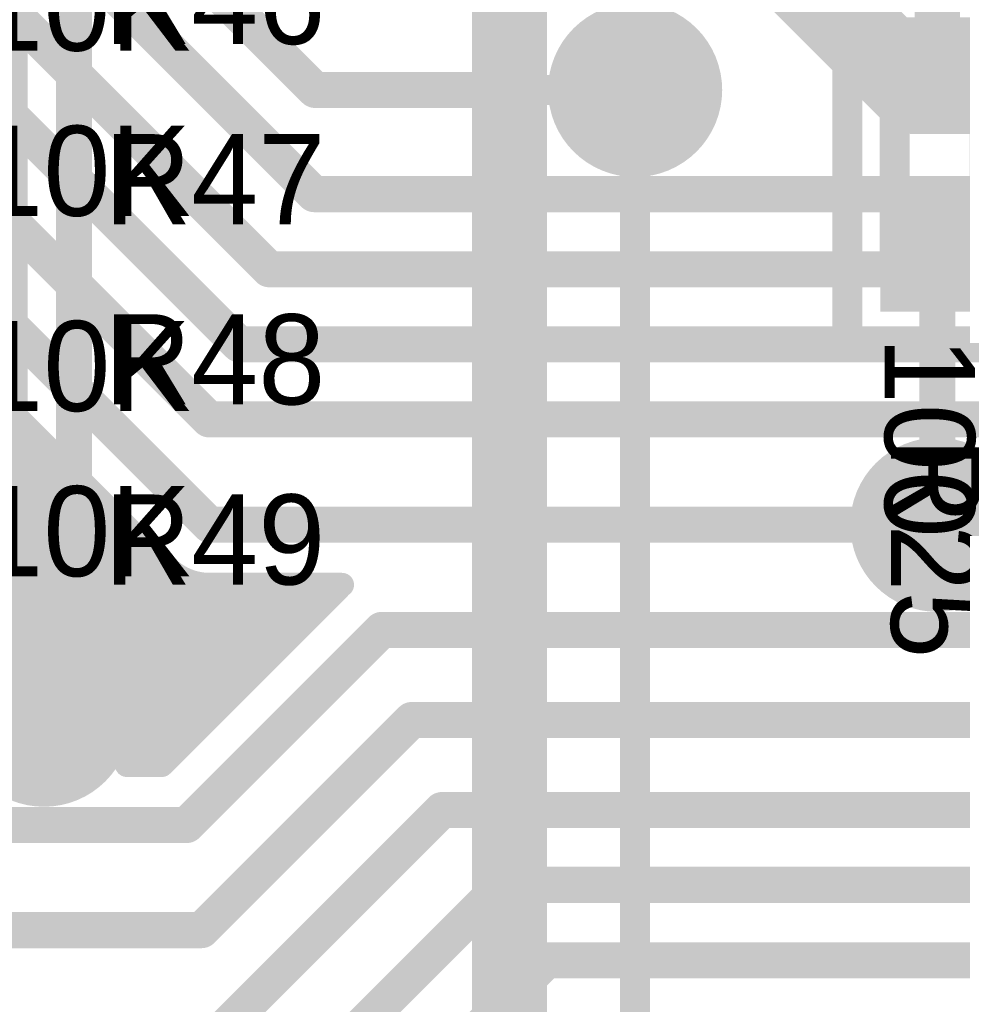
# Model space of a CAD drawing. Extents: x 7.17 to 14.1, y 4 to 11.75.
# Tile 147 of 214: x 9.1 to 9.41, y 7.82 to 8.15. Entities that reach past the tile are written whole.
import ezdxf

# ---------------------------------------------------------------- set-up
doc = ezdxf.new("R2010")
doc.units = 0
doc.layers.get('0').update_dxf_attribs({"linetype": 'CONTINUOUS'})
for name, color, linetype in [('BOTTOMLAYER', 5, 'CONTINUOUS'), ('BOTTOMSOLDER', 6, 'CONTINUOUS'), ('INTERNALPLANE1', 76, 'CONTINUOUS'), ('MECHANICAL1', 6, 'CONTINUOUS'), ('TOPLAYER', 1, 'CONTINUOUS'), ('TOPOVERLAY', 2, 'CONTINUOUS'), ('TOPPASTE', 8, 'CONTINUOUS'), ('TOPSOLDER', 216, 'CONTINUOUS')]:
    doc.layers.add(name, color=color, linetype=linetype)

# ---------------------------------------------------------------- blocks, each defined once
blk = doc.blocks.new('0603_81')
at = {"layer": 'MECHANICAL1', "const_width": 0.01}
for points in [[(-0.000531, -0.014252), (-0.000531, 0.015748)], [(0.059468, 0.015748), (-0.000531, 0.015748)], [(0.059468, -0.014252), (0.059468, 0.015748)], [(0.059468, -0.014252), (-0.000531, -0.014252)]]:
    blk.add_lwpolyline(points, dxfattribs=at)
at = {"layer": 'MECHANICAL1', "const_width": 0.005}
for points in [[(-0.003031, 0.015748, 1), (0.001969, 0.015748, 1)], [(-0.003031, 0.015748, 1), (0.001969, 0.015748, 1)], [(0.056968, 0.015748, 1), (0.061968, 0.015748, 1)], [(0.056968, 0.015748, 1), (0.061968, 0.015748, 1)], [(-0.003031, -0.014252, 1), (0.001969, -0.014252, 1)], [(-0.003031, -0.014252, 1), (0.001969, -0.014252, 1)], [(0.056968, -0.014252, 1), (0.061968, -0.014252, 1)], [(0.056968, -0.014252, 1), (0.061968, -0.014252, 1)]]:
    blk.add_lwpolyline(points, format="xyb", close=True, dxfattribs=at)
at = {"layer": 'TOPLAYER'}
for points in [[(-0.015, -0.015), (0.015, -0.015), (-0.015, 0.015), (0.015, 0.015)], [(0.045, -0.015), (0.075, -0.015), (0.045, 0.015), (0.075, 0.015)]]:
    blk.add_solid(points, dxfattribs=at)
at = {"layer": 'TOPOVERLAY', "const_width": 0.01}
for points in [[(-0.03, 0), (-0.03, 0.03)], [(0.09, 0.03), (-0.03, 0.03)], [(0.09, -0.03), (0.09, 0.03)], [(-0.03, -0.03), (-0.03, 0)], [(0.09, -0.03), (-0.03, -0.03)]]:
    blk.add_lwpolyline(points, dxfattribs=at)
at = {"layer": 'TOPOVERLAY', "const_width": 0.005}
for points in [[(-0.0325, 0.03, 1), (-0.0275, 0.03, 1)], [(-0.0325, 0.03, 1), (-0.0275, 0.03, 1)], [(0.0875, 0.03, 1), (0.0925, 0.03, 1)], [(0.0875, 0.03, 1), (0.0925, 0.03, 1)], [(-0.0325, 0, 1), (-0.0275, 0, 1)], [(-0.0325, 0, 1), (-0.0275, 0, 1)], [(-0.0325, -0.03, 1), (-0.0275, -0.03, 1)], [(-0.0325, -0.03, 1), (-0.0275, -0.03, 1)], [(0.0875, -0.03, 1), (0.0925, -0.03, 1)], [(0.0875, -0.03, 1), (0.0925, -0.03, 1)]]:
    blk.add_lwpolyline(points, format="xyb", close=True, dxfattribs=at)
at = {"layer": 'TOPPASTE'}
for points in [[(-0.015, -0.015), (0.015, -0.015), (-0.015, 0.015), (0.015, 0.015)], [(0.045, -0.015), (0.075, -0.015), (0.045, 0.015), (0.075, 0.015)]]:
    blk.add_solid(points, dxfattribs=at)
at = {"layer": 'TOPSOLDER'}
for points in [[(-0.019, -0.019), (0.019, -0.019), (-0.019, 0.019), (0.019, 0.019)], [(0.041, -0.019), (0.079, -0.019), (0.041, 0.019), (0.079, 0.019)]]:
    blk.add_solid(points, dxfattribs=at)
blk = doc.blocks.new('0603_126')
at = {"layer": 'MECHANICAL1', "const_width": 0.01}
for points in [[(-0.000531, 0.015748), (0.059468, 0.015748)], [(-0.000531, -0.014252), (-0.000531, 0.015748)], [(0.059468, -0.014252), (0.059468, 0.015748)], [(-0.000531, -0.014252), (0.059468, -0.014252)]]:
    blk.add_lwpolyline(points, dxfattribs=at)
at = {"layer": 'MECHANICAL1', "const_width": 0.005}
for points in [[(-0.003031, 0.015748, 1), (0.001969, 0.015748, 1)], [(-0.003031, 0.015748, 1), (0.001969, 0.015748, 1)], [(0.056968, 0.015748, 1), (0.061968, 0.015748, 1)], [(0.056968, 0.015748, 1), (0.061968, 0.015748, 1)], [(-0.003031, -0.014252, 1), (0.001969, -0.014252, 1)], [(-0.003031, -0.014252, 1), (0.001969, -0.014252, 1)], [(0.056968, -0.014252, 1), (0.061968, -0.014252, 1)], [(0.056968, -0.014252, 1), (0.061968, -0.014252, 1)]]:
    blk.add_lwpolyline(points, format="xyb", close=True, dxfattribs=at)
at = {"layer": 'TOPLAYER'}
for points in [[(-0.015, -0.015), (0.015, -0.015), (-0.015, 0.015), (0.015, 0.015)], [(0.045, -0.015), (0.075, -0.015), (0.045, 0.015), (0.075, 0.015)]]:
    blk.add_solid(points, dxfattribs=at)
at = {"layer": 'TOPOVERLAY', "const_width": 0.01}
for points in [[(-0.03, 0.03), (0.09, 0.03)], [(-0.03, 0), (-0.03, 0.03)], [(0.09, -0.03), (0.09, 0.03)], [(-0.03, -0.03), (-0.03, 0)], [(-0.03, -0.03), (0.09, -0.03)]]:
    blk.add_lwpolyline(points, dxfattribs=at)
at = {"layer": 'TOPOVERLAY', "const_width": 0.005}
for points in [[(-0.0325, 0.03, 1), (-0.0275, 0.03, 1)], [(-0.0325, 0.03, 1), (-0.0275, 0.03, 1)], [(0.0875, 0.03, 1), (0.0925, 0.03, 1)], [(0.0875, 0.03, 1), (0.0925, 0.03, 1)], [(-0.0325, 0, 1), (-0.0275, 0, 1)], [(-0.0325, 0, 1), (-0.0275, 0, 1)], [(-0.0325, -0.03, 1), (-0.0275, -0.03, 1)], [(-0.0325, -0.03, 1), (-0.0275, -0.03, 1)], [(0.0875, -0.03, 1), (0.0925, -0.03, 1)], [(0.0875, -0.03, 1), (0.0925, -0.03, 1)]]:
    blk.add_lwpolyline(points, format="xyb", close=True, dxfattribs=at)
at = {"layer": 'TOPPASTE'}
for points in [[(-0.015, -0.015), (0.015, -0.015), (-0.015, 0.015), (0.015, 0.015)], [(0.045, -0.015), (0.075, -0.015), (0.045, 0.015), (0.075, 0.015)]]:
    blk.add_solid(points, dxfattribs=at)
at = {"layer": 'TOPSOLDER'}
for points in [[(-0.019, -0.019), (0.019, -0.019), (-0.019, 0.019), (0.019, 0.019)], [(0.041, -0.019), (0.079, -0.019), (0.041, 0.019), (0.079, 0.019)]]:
    blk.add_solid(points, dxfattribs=at)
blk = doc.blocks.new('0603_127')
at = {"layer": 'MECHANICAL1', "const_width": 0.01}
for points in [[(-0.000531, -0.014252), (-0.000531, 0.015748)], [(-0.000531, 0.015748), (0.059468, 0.015748)], [(0.059468, -0.014252), (0.059468, 0.015748)], [(-0.000531, -0.014252), (0.059468, -0.014252)]]:
    blk.add_lwpolyline(points, dxfattribs=at)
at = {"layer": 'MECHANICAL1', "const_width": 0.005}
for points in [[(-0.003031, 0.015748, 1), (0.001969, 0.015748, 1)], [(-0.003031, 0.015748, 1), (0.001969, 0.015748, 1)], [(0.056968, 0.015748, 1), (0.061968, 0.015748, 1)], [(0.056968, 0.015748, 1), (0.061968, 0.015748, 1)], [(-0.003031, -0.014252, 1), (0.001969, -0.014252, 1)], [(-0.003031, -0.014252, 1), (0.001969, -0.014252, 1)], [(0.056968, -0.014252, 1), (0.061968, -0.014252, 1)], [(0.056968, -0.014252, 1), (0.061968, -0.014252, 1)]]:
    blk.add_lwpolyline(points, format="xyb", close=True, dxfattribs=at)
at = {"layer": 'TOPLAYER'}
for points in [[(-0.015, -0.015), (0.015, -0.015), (-0.015, 0.015), (0.015, 0.015)], [(0.045, -0.015), (0.075, -0.015), (0.045, 0.015), (0.075, 0.015)]]:
    blk.add_solid(points, dxfattribs=at)
at = {"layer": 'TOPOVERLAY', "const_width": 0.01}
for points in [[(-0.03, 0), (-0.03, 0.03)], [(-0.03, 0.03), (0.09, 0.03)], [(0.09, -0.03), (0.09, 0.03)], [(-0.03, -0.03), (-0.03, 0)], [(-0.03, -0.03), (0.09, -0.03)]]:
    blk.add_lwpolyline(points, dxfattribs=at)
at = {"layer": 'TOPOVERLAY', "const_width": 0.005}
for points in [[(-0.0325, 0.03, 1), (-0.0275, 0.03, 1)], [(-0.0325, 0.03, 1), (-0.0275, 0.03, 1)], [(0.0875, 0.03, 1), (0.0925, 0.03, 1)], [(0.0875, 0.03, 1), (0.0925, 0.03, 1)], [(-0.0325, 0, 1), (-0.0275, 0, 1)], [(-0.0325, 0, 1), (-0.0275, 0, 1)], [(-0.0325, -0.03, 1), (-0.0275, -0.03, 1)], [(-0.0325, -0.03, 1), (-0.0275, -0.03, 1)], [(0.0875, -0.03, 1), (0.0925, -0.03, 1)], [(0.0875, -0.03, 1), (0.0925, -0.03, 1)]]:
    blk.add_lwpolyline(points, format="xyb", close=True, dxfattribs=at)
at = {"layer": 'TOPPASTE'}
for points in [[(-0.015, -0.015), (0.015, -0.015), (-0.015, 0.015), (0.015, 0.015)], [(0.045, -0.015), (0.075, -0.015), (0.045, 0.015), (0.075, 0.015)]]:
    blk.add_solid(points, dxfattribs=at)
at = {"layer": 'TOPSOLDER'}
for points in [[(-0.019, -0.019), (0.019, -0.019), (-0.019, 0.019), (0.019, 0.019)], [(0.041, -0.019), (0.079, -0.019), (0.041, 0.019), (0.079, 0.019)]]:
    blk.add_solid(points, dxfattribs=at)
blk = doc.blocks.new('0603_128')
at = {"layer": 'MECHANICAL1', "const_width": 0.01}
for points in [[(-0.000531, -0.014252), (-0.000531, 0.015748)], [(-0.000531, 0.015748), (0.059468, 0.015748)], [(0.059468, -0.014252), (0.059468, 0.015748)], [(-0.000531, -0.014252), (0.059468, -0.014252)]]:
    blk.add_lwpolyline(points, dxfattribs=at)
at = {"layer": 'MECHANICAL1', "const_width": 0.005}
for points in [[(-0.003031, 0.015748, 1), (0.001969, 0.015748, 1)], [(-0.003031, 0.015748, 1), (0.001969, 0.015748, 1)], [(0.056968, 0.015748, 1), (0.061968, 0.015748, 1)], [(0.056968, 0.015748, 1), (0.061968, 0.015748, 1)], [(-0.003031, -0.014252, 1), (0.001969, -0.014252, 1)], [(-0.003031, -0.014252, 1), (0.001969, -0.014252, 1)], [(0.056968, -0.014252, 1), (0.061968, -0.014252, 1)], [(0.056968, -0.014252, 1), (0.061968, -0.014252, 1)]]:
    blk.add_lwpolyline(points, format="xyb", close=True, dxfattribs=at)
at = {"layer": 'TOPLAYER'}
for points in [[(-0.015, -0.015), (0.015, -0.015), (-0.015, 0.015), (0.015, 0.015)], [(0.045, -0.015), (0.075, -0.015), (0.045, 0.015), (0.075, 0.015)]]:
    blk.add_solid(points, dxfattribs=at)
at = {"layer": 'TOPOVERLAY', "const_width": 0.01}
for points in [[(-0.03, 0), (-0.03, 0.03)], [(-0.03, 0.03), (0.09, 0.03)], [(0.09, -0.03), (0.09, 0.03)], [(-0.03, -0.03), (-0.03, 0)], [(-0.03, -0.03), (0.09, -0.03)]]:
    blk.add_lwpolyline(points, dxfattribs=at)
at = {"layer": 'TOPOVERLAY', "const_width": 0.005}
for points in [[(-0.0325, 0.03, 1), (-0.0275, 0.03, 1)], [(-0.0325, 0.03, 1), (-0.0275, 0.03, 1)], [(0.0875, 0.03, 1), (0.0925, 0.03, 1)], [(0.0875, 0.03, 1), (0.0925, 0.03, 1)], [(-0.0325, 0, 1), (-0.0275, 0, 1)], [(-0.0325, 0, 1), (-0.0275, 0, 1)], [(-0.0325, -0.03, 1), (-0.0275, -0.03, 1)], [(-0.0325, -0.03, 1), (-0.0275, -0.03, 1)], [(0.0875, -0.03, 1), (0.0925, -0.03, 1)], [(0.0875, -0.03, 1), (0.0925, -0.03, 1)]]:
    blk.add_lwpolyline(points, format="xyb", close=True, dxfattribs=at)
at = {"layer": 'TOPPASTE'}
for points in [[(-0.015, -0.015), (0.015, -0.015), (-0.015, 0.015), (0.015, 0.015)], [(0.045, -0.015), (0.075, -0.015), (0.045, 0.015), (0.075, 0.015)]]:
    blk.add_solid(points, dxfattribs=at)
at = {"layer": 'TOPSOLDER'}
for points in [[(-0.019, -0.019), (0.019, -0.019), (-0.019, 0.019), (0.019, 0.019)], [(0.041, -0.019), (0.079, -0.019), (0.041, 0.019), (0.079, 0.019)]]:
    blk.add_solid(points, dxfattribs=at)
blk = doc.blocks.new('0603_129')
at = {"layer": 'MECHANICAL1', "const_width": 0.01}
for points in [[(-0.000531, 0.015748), (0.059468, 0.015748)], [(-0.000531, -0.014252), (-0.000531, 0.015748)], [(0.059468, -0.014252), (0.059468, 0.015748)], [(-0.000531, -0.014252), (0.059468, -0.014252)]]:
    blk.add_lwpolyline(points, dxfattribs=at)
at = {"layer": 'MECHANICAL1', "const_width": 0.005}
for points in [[(-0.003031, 0.015748, 1), (0.001969, 0.015748, 1)], [(-0.003031, 0.015748, 1), (0.001969, 0.015748, 1)], [(0.056968, 0.015748, 1), (0.061968, 0.015748, 1)], [(0.056968, 0.015748, 1), (0.061968, 0.015748, 1)], [(-0.003031, -0.014252, 1), (0.001969, -0.014252, 1)], [(-0.003031, -0.014252, 1), (0.001969, -0.014252, 1)], [(0.056968, -0.014252, 1), (0.061968, -0.014252, 1)], [(0.056968, -0.014252, 1), (0.061968, -0.014252, 1)]]:
    blk.add_lwpolyline(points, format="xyb", close=True, dxfattribs=at)
at = {"layer": 'TOPLAYER'}
for points in [[(-0.015, -0.015), (0.015, -0.015), (-0.015, 0.015), (0.015, 0.015)], [(0.045, -0.015), (0.075, -0.015), (0.045, 0.015), (0.075, 0.015)]]:
    blk.add_solid(points, dxfattribs=at)
at = {"layer": 'TOPOVERLAY', "const_width": 0.01}
for points in [[(-0.03, 0.03), (0.09, 0.03)], [(-0.03, 0), (-0.03, 0.03)], [(0.09, -0.03), (0.09, 0.03)], [(-0.03, -0.03), (-0.03, 0)], [(-0.03, -0.03), (0.09, -0.03)]]:
    blk.add_lwpolyline(points, dxfattribs=at)
at = {"layer": 'TOPOVERLAY', "const_width": 0.005}
for points in [[(-0.0325, 0.03, 1), (-0.0275, 0.03, 1)], [(-0.0325, 0.03, 1), (-0.0275, 0.03, 1)], [(0.0875, 0.03, 1), (0.0925, 0.03, 1)], [(0.0875, 0.03, 1), (0.0925, 0.03, 1)], [(-0.0325, 0, 1), (-0.0275, 0, 1)], [(-0.0325, 0, 1), (-0.0275, 0, 1)], [(-0.0325, -0.03, 1), (-0.0275, -0.03, 1)], [(-0.0325, -0.03, 1), (-0.0275, -0.03, 1)], [(0.0875, -0.03, 1), (0.0925, -0.03, 1)], [(0.0875, -0.03, 1), (0.0925, -0.03, 1)]]:
    blk.add_lwpolyline(points, format="xyb", close=True, dxfattribs=at)
at = {"layer": 'TOPPASTE'}
for points in [[(-0.015, -0.015), (0.015, -0.015), (-0.015, 0.015), (0.015, 0.015)], [(0.045, -0.015), (0.075, -0.015), (0.045, 0.015), (0.075, 0.015)]]:
    blk.add_solid(points, dxfattribs=at)
at = {"layer": 'TOPSOLDER'}
for points in [[(-0.019, -0.019), (0.019, -0.019), (-0.019, 0.019), (0.019, 0.019)], [(0.041, -0.019), (0.079, -0.019), (0.041, 0.019), (0.079, 0.019)]]:
    blk.add_solid(points, dxfattribs=at)

msp = doc.modelspace()

# ---------------------------------------------------------------- linework, layer by layer
at = {"layer": 'BOTTOMLAYER'}
for points, const_width in [([(8.954904, 8.365), (9.195196, 8.124708)], 0.012), ([(8.945196, 8.339708), (9.194904, 8.09)], 0.012), ([(8.930196, 8.314708), (9.179904, 8.065)], 0.012), ([(8.920196, 8.289708), (9.169904, 8.04)], 0.012), ([(8.909904, 8.265), (9.159904, 8.015)], 0.012), ([(8.895, 8.244904), (9.16, 7.979904)], 0.012), ([(9.339904, 8.18), (9.394904, 8.125)], 0.03), ([(8.96521, 8.14641), (9.145826, 7.965794)], 0.008), ([(8.963386, 8.141546), (9.174575, 7.930358)], 0.008), ([(8.960798, 8.137063), (9.171039, 7.926823)], 0.008), ([(9.394904, 8.125), (9.599904, 8.125)], 0.03), ([(8.957617, 8.133174), (9.167504, 7.923287)], 0.008), ([(8.95387, 8.12985), (9.163968, 7.919751)], 0.008), ([(8.949541, 8.127107), (9.160433, 7.916216)], 0.008), ([(9.195196, 8.124708), (9.246769, 8.124708)], 0.012), ([(9.246769, 8.124708), (9.301769, 8.124708)], 0.01), ([(8.964871, 8.104706), (9.156897, 7.91268)], 0.008), ([(8.966384, 8.096122), (9.119694, 7.942812)], 0.008), ([(9.194904, 8.09), (10.744624, 8.09)], 0.012), ([(8.965922, 8.089513), (9.109234, 7.946201)], 0.008), ([(8.964405, 8.083958), (9.101998, 7.946366)], 0.008), ([(8.962132, 8.079161), (9.09606, 7.945233)], 0.008), ([(9.179904, 8.065), (10.764624, 8.065)], 0.012), ([(9.169904, 8.04), (10.779624, 8.04)], 0.012), ([(9.009801, 7.935), (9.09321, 8.018409)], 0.008), ([(9.159904, 8.015), (10.792404, 8.015)], 0.012), ([(9.016872, 7.935), (9.096746, 8.014874)], 0.008), ([(9.023943, 7.935), (9.100281, 8.011338)], 0.008), ([(9.031014, 7.935), (9.103817, 8.007803)], 0.008), ([(9.038085, 7.935), (9.107353, 8.004267)], 0.008), ([(9.045157, 7.935), (9.110888, 8.000732)], 0.008), ([(9.052228, 7.935), (9.114424, 7.997196)], 0.008), ([(9.059299, 7.935), (9.117959, 7.99366)], 0.008), ([(9.06637, 7.935), (9.121495, 7.990125)], 0.008), ([(9.073441, 7.935), (9.12503, 7.986589)], 0.008), ([(9.084569, 7.939057), (9.128566, 7.983054)], 0.008), ([(9.16, 7.979904), (9.402405, 7.979904)], 0.012), ([(9.098406, 7.945822), (9.132101, 7.979518)], 0.008), ([(9.10613, 7.946476), (9.135637, 7.975983)], 0.008), ([(9.112336, 7.945611), (9.139173, 7.972447)], 0.008), ([(9.117617, 7.943821), (9.142708, 7.968912)], 0.008), ([(9.122197, 7.941329), (9.146249, 7.965381)], 0.008), ([(9.126174, 7.938235), (9.150334, 7.962395)], 0.008), ([(9.129584, 7.934574), (9.15544, 7.960431)], 0.008), ([(9.148373, 7.963631), (9.17811, 7.933894)], 0.008), ([(9.132418, 7.930337), (9.161985, 7.959904)], 0.008), ([(9.134454, 7.904089), (9.190269, 7.959904)], 0.008), ([(9.134615, 7.925463), (9.169056, 7.959904)], 0.008), ([(9.136034, 7.919811), (9.176127, 7.959904)], 0.008), ([(9.136344, 7.913049), (9.183198, 7.959904)], 0.008), ([(9.13734, 7.899904), (9.19734, 7.959904)], 0.008), ([(9.144121, 7.899904), (9.203231, 7.959014)], 0.008), ([(9.159153, 7.959922), (9.181646, 7.937429)], 0.008), ([(9.16, 7.959904), (9.204176, 7.959904)], 0.008), ([(9.166242, 7.959904), (9.185182, 7.940965)], 0.008), ([(9.173313, 7.959904), (9.188717, 7.9445)], 0.008), ([(9.180384, 7.959904), (9.192253, 7.948036)], 0.008), ([(9.187455, 7.959904), (9.195788, 7.951571)], 0.008), ([(9.194527, 7.959904), (9.199324, 7.955107)], 0.008), ([(9.152405, 7.879904), (9.217405, 7.944904)], 0.012), ([(9.217405, 7.944904), (9.487405, 7.944904)], 0.012), ([(9.132716, 7.929791), (9.153362, 7.909145)], 0.008), ([(9.136105, 7.91933), (9.149826, 7.905609)], 0.008), ([(8.082604, 7.915), (9.104904, 7.915)], 0.012), ([(9.157405, 7.844904), (9.227405, 7.914904)], 0.012), ([(9.227405, 7.914904), (9.517405, 7.914904)], 0.012), ([(9.13627, 7.912094), (9.14629, 7.902074)], 0.008), ([(9.135137, 7.906156), (9.141389, 7.899904)], 0.008), ([(9.132551, 7.899904), (9.144121, 7.899904)], 0.008), ([(9.162405, 7.809904), (9.237405, 7.884904)], 0.012), ([(9.237405, 7.884904), (9.532405, 7.884904)], 0.012), ([(8.085912, 7.879904), (9.152405, 7.879904)], 0.012), ([(9.182405, 7.784904), (9.257501, 7.86)], 0.012), ([(9.257501, 7.86), (9.881904, 7.86)], 0.012), ([(8.462405, 7.844904), (9.157405, 7.844904)], 0.012), ([(9.187405, 7.749904), (9.272405, 7.834904)], 0.012), ([(9.272405, 7.834904), (9.802405, 7.834904)], 0.012)]:
    msp.add_lwpolyline(points, dxfattribs=dict(at, const_width=const_width))
for points, const_width in [([(9.387404, 8.125, 1), (9.402404, 8.125, 1)], 0.015), ([(9.387404, 8.125, 1), (9.402404, 8.125, 1)], 0.015), ([(9.192196, 8.124708, 1), (9.198196, 8.124708, 1)], 0.006), ([(9.192196, 8.124708, 1), (9.198196, 8.124708, 1)], 0.006), ([(9.243769, 8.124708, 1), (9.249769, 8.124708, 1)], 0.006), ([(9.244269, 8.124708, 1), (9.249269, 8.124708, 1)], 0.005), ([(9.299269, 8.124708, 1), (9.304269, 8.124708, 1)], 0.005), ([(9.191904, 8.09, 1), (9.197904, 8.09, 1)], 0.006), ([(9.191904, 8.09, 1), (9.197904, 8.09, 1)], 0.006), ([(9.176904, 8.065, 1), (9.182904, 8.065, 1)], 0.006), ([(9.176904, 8.065, 1), (9.182904, 8.065, 1)], 0.006), ([(9.166904, 8.04, 1), (9.172904, 8.04, 1)], 0.006), ([(9.166904, 8.04, 1), (9.172904, 8.04, 1)], 0.006), ([(9.09121, 8.018409, 1), (9.09521, 8.018409, 1)], 0.004), ([(9.156904, 8.015, 1), (9.162904, 8.015, 1)], 0.006), ([(9.156904, 8.015, 1), (9.162904, 8.015, 1)], 0.006), ([(9.094746, 8.014874, 1), (9.098746, 8.014874, 1)], 0.004), ([(9.098282, 8.011338, 1), (9.102282, 8.011338, 1)], 0.004), ([(9.101817, 8.007803, 1), (9.105817, 8.007803, 1)], 0.004), ([(9.105353, 8.004267, 1), (9.109353, 8.004267, 1)], 0.004), ([(9.108888, 8.000732, 1), (9.112888, 8.000732, 1)], 0.004), ([(9.112424, 7.997196, 1), (9.116424, 7.997196, 1)], 0.004), ([(9.115959, 7.99366, 1), (9.119959, 7.99366, 1)], 0.004), ([(9.119495, 7.990125, 1), (9.123495, 7.990125, 1)], 0.004), ([(9.12303, 7.986589, 1), (9.12703, 7.986589, 1)], 0.004), ([(9.126566, 7.983054, 1), (9.130566, 7.983054, 1)], 0.004), ([(9.157, 7.979904, 1), (9.163, 7.979904, 1)], 0.006), ([(9.157, 7.979904, 1), (9.163, 7.979904, 1)], 0.006), ([(9.399405, 7.979904, 1), (9.405405, 7.979904, 1)], 0.006), ([(9.130102, 7.979518, 1), (9.134101, 7.979518, 1)], 0.004), ([(9.133637, 7.975983, 1), (9.137637, 7.975983, 1)], 0.004), ([(9.137173, 7.972447, 1), (9.141173, 7.972447, 1)], 0.004), ([(9.140708, 7.968912, 1), (9.144708, 7.968912, 1)], 0.004), ([(9.143826, 7.965794, 1), (9.147826, 7.965794, 1)], 0.004), ([(9.143826, 7.965794, 1), (9.147826, 7.965794, 1)], 0.004), ([(9.143858, 7.965762, 1), (9.147858, 7.965762, 1)], 0.004), ([(9.144249, 7.965381, 1), (9.148249, 7.965381, 1)], 0.004), ([(9.146373, 7.963631, 1), (9.150373, 7.963631, 1)], 0.004), ([(9.148334, 7.962395, 1), (9.152334, 7.962395, 1)], 0.004), ([(9.153441, 7.960431, 1), (9.15744, 7.960431, 1)], 0.004), ([(9.157153, 7.959922, 1), (9.161153, 7.959922, 1)], 0.004), ([(9.158, 7.959904, 1), (9.162, 7.959904, 1)], 0.004), ([(9.158, 7.959904, 1), (9.162, 7.959904, 1)], 0.004), ([(9.158, 7.959904, 1), (9.162, 7.959904, 1)], 0.004), ([(9.159985, 7.959904, 1), (9.163985, 7.959904, 1)], 0.004), ([(9.164242, 7.959904, 1), (9.168242, 7.959904, 1)], 0.004), ([(9.167056, 7.959904, 1), (9.171056, 7.959904, 1)], 0.004), ([(9.171313, 7.959904, 1), (9.175313, 7.959904, 1)], 0.004), ([(9.174127, 7.959904, 1), (9.178127, 7.959904, 1)], 0.004), ([(9.178384, 7.959904, 1), (9.182384, 7.959904, 1)], 0.004), ([(9.181198, 7.959904, 1), (9.185198, 7.959904, 1)], 0.004), ([(9.185455, 7.959904, 1), (9.189455, 7.959904, 1)], 0.004), ([(9.188269, 7.959904, 1), (9.192269, 7.959904, 1)], 0.004), ([(9.192526, 7.959904, 1), (9.196526, 7.959904, 1)], 0.004), ([(9.19534, 7.959904, 1), (9.19934, 7.959904, 1)], 0.004), ([(9.201231, 7.959014, 1), (9.205231, 7.959014, 1)], 0.004), ([(9.202176, 7.959904, 1), (9.206176, 7.959904, 1)], 0.004), ([(9.197324, 7.955107, 1), (9.201324, 7.955107, 1)], 0.004), ([(9.193788, 7.951571, 1), (9.197788, 7.951571, 1)], 0.004), ([(9.190253, 7.948036, 1), (9.194253, 7.948036, 1)], 0.004), ([(9.09406, 7.945233, 1), (9.09806, 7.945233, 1)], 0.004), ([(9.096406, 7.945822, 1), (9.100406, 7.945822, 1)], 0.004), ([(9.099998, 7.946366, 1), (9.103998, 7.946366, 1)], 0.004), ([(9.10413, 7.946476, 1), (9.10813, 7.946476, 1)], 0.004), ([(9.107234, 7.946201, 1), (9.111234, 7.946201, 1)], 0.004), ([(9.110336, 7.945611, 1), (9.114336, 7.945611, 1)], 0.004), ([(9.186717, 7.9445, 1), (9.190717, 7.9445, 1)], 0.004), ([(9.214405, 7.944904, 1), (9.220405, 7.944904, 1)], 0.006), ([(9.214405, 7.944904, 1), (9.220405, 7.944904, 1)], 0.006), ([(9.115617, 7.943821, 1), (9.119617, 7.943821, 1)], 0.004), ([(9.117695, 7.942812, 1), (9.121695, 7.942812, 1)], 0.004), ([(9.120197, 7.941329, 1), (9.124197, 7.941329, 1)], 0.004), ([(9.183181, 7.940965, 1), (9.187181, 7.940965, 1)], 0.004), ([(9.124173, 7.938235, 1), (9.128174, 7.938235, 1)], 0.004), ([(9.127584, 7.934574, 1), (9.131584, 7.934574, 1)], 0.004), ([(9.179646, 7.937429, 1), (9.183646, 7.937429, 1)], 0.004), ([(9.17611, 7.933894, 1), (9.18011, 7.933894, 1)], 0.004), ([(9.130418, 7.930337, 1), (9.134418, 7.930337, 1)], 0.004), ([(9.130716, 7.929791, 1), (9.134716, 7.929791, 1)], 0.004), ([(9.172575, 7.930358, 1), (9.176575, 7.930358, 1)], 0.004), ([(9.132615, 7.925463, 1), (9.136615, 7.925463, 1)], 0.004), ([(9.169039, 7.926823, 1), (9.173039, 7.926823, 1)], 0.004), ([(9.165504, 7.923287, 1), (9.169504, 7.923287, 1)], 0.004), ([(9.134034, 7.919811, 1), (9.138034, 7.919811, 1)], 0.004), ([(9.134105, 7.91933, 1), (9.138105, 7.91933, 1)], 0.004), ([(9.161968, 7.919751, 1), (9.165968, 7.919751, 1)], 0.004), ([(9.101904, 7.915, 1), (9.107904, 7.915, 1)], 0.006), ([(9.134404, 7.915, 1), (9.138404, 7.915, 1)], 0.004), ([(9.134404, 7.915, 1), (9.138404, 7.915, 1)], 0.004), ([(9.158433, 7.916216, 1), (9.162433, 7.916216, 1)], 0.004), ([(9.224405, 7.914904, 1), (9.230405, 7.914904, 1)], 0.006), ([(9.224405, 7.914904, 1), (9.230405, 7.914904, 1)], 0.006), ([(9.13427, 7.912094, 1), (9.13827, 7.912094, 1)], 0.004), ([(9.134343, 7.913049, 1), (9.138343, 7.913049, 1)], 0.004), ([(9.154897, 7.91268, 1), (9.158897, 7.91268, 1)], 0.004), ([(9.151362, 7.909145, 1), (9.155361, 7.909145, 1)], 0.004), ([(9.133137, 7.906156, 1), (9.137137, 7.906156, 1)], 0.004), ([(9.147826, 7.905609, 1), (9.151826, 7.905609, 1)], 0.004), ([(9.132454, 7.904089, 1), (9.136454, 7.904089, 1)], 0.004), ([(9.14429, 7.902074, 1), (9.14829, 7.902074, 1)], 0.004), ([(9.130551, 7.899904, 1), (9.134551, 7.899904, 1)], 0.004), ([(9.130551, 7.899904, 1), (9.134551, 7.899904, 1)], 0.004), ([(9.13534, 7.899904, 1), (9.13934, 7.899904, 1)], 0.004), ([(9.139389, 7.899904, 1), (9.143389, 7.899904, 1)], 0.004), ([(9.142121, 7.899904, 1), (9.146121, 7.899904, 1)], 0.004), ([(9.142121, 7.899904, 1), (9.146121, 7.899904, 1)], 0.004), ([(9.234405, 7.884904, 1), (9.240405, 7.884904, 1)], 0.006), ([(9.234405, 7.884904, 1), (9.240405, 7.884904, 1)], 0.006), ([(9.149405, 7.879904, 1), (9.155405, 7.879904, 1)], 0.006), ([(9.149405, 7.879904, 1), (9.155405, 7.879904, 1)], 0.006), ([(9.254501, 7.86, 1), (9.260501, 7.86, 1)], 0.006), ([(9.254501, 7.86, 1), (9.260501, 7.86, 1)], 0.006), ([(9.154405, 7.844904, 1), (9.160405, 7.844904, 1)], 0.006), ([(9.154405, 7.844904, 1), (9.160405, 7.844904, 1)], 0.006), ([(9.269405, 7.834904, 1), (9.275405, 7.834904, 1)], 0.006), ([(9.269405, 7.834904, 1), (9.275405, 7.834904, 1)], 0.006)]:
    msp.add_lwpolyline(points, format="xyb", close=True, dxfattribs=dict(at, const_width=const_width))
at = {"layer": 'BOTTOMLAYER', "const_width": 0.008}
for points in [[(9.16, 7.959904, -0.199496), (9.145826, 7.965794)], [(9.16, 7.959904, -0.198912), (9.145858, 7.965762)], [(9.080568, 7.935, -0.704024), (9.136404, 7.915)], [(9.136404, 7.915, -0.125601), (9.132551, 7.899904)]]:
    msp.add_lwpolyline(points, format="xyb", dxfattribs=at)
at = {"layer": 'BOTTOMSOLDER', "const_width": 0.0215}
for points in [[(9.291019, 8.124708, 1), (9.312519, 8.124708, 1)], [(9.391655, 7.979904, 1), (9.413155, 7.979904, 1)], [(9.094154, 7.915, 1), (9.115654, 7.915, 1)]]:
    msp.add_lwpolyline(points, format="xyb", close=True, dxfattribs=at)
at = {"layer": 'INTERNALPLANE1', "const_width": 0.029}
for points in [[(9.287269, 8.124708, 1), (9.316269, 8.124708, 1)], [(9.387905, 7.979904, 1), (9.416905, 7.979904, 1)], [(9.090404, 7.915, 1), (9.119404, 7.915, 1)]]:
    msp.add_lwpolyline(points, format="xyb", close=True, dxfattribs=at)
at = {"layer": 'TOPLAYER'}
for points, const_width in [([(9.259904, 7.63), (9.259904, 8.385)], 0.025), ([(9.114904, 7.955), (9.114904, 8.330795)], 0.012), ([(9.402405, 8.129904), (9.402405, 8.162958)], 0.015), ([(9.301769, 7.814708), (9.301769, 8.124708)], 0.01), ([(9.402405, 8.069904), (9.462405, 8.069904)], 0.02), ([(9.402405, 7.979904), (9.402405, 8.069904)], 0.012), ([(9.104904, 7.945), (9.114904, 7.955)], 0.012), ([(9.104904, 7.915), (9.104904, 7.945)], 0.012)]:
    msp.add_lwpolyline(points, dxfattribs=dict(at, const_width=const_width))
for points, const_width in [([(9.398655, 8.129904, 1), (9.406155, 8.129904, 1)], 0.0075), ([(9.299269, 8.124708, 1), (9.304269, 8.124708, 1)], 0.005), ([(9.397405, 8.069904, 1), (9.407405, 8.069904, 1)], 0.01), ([(9.399405, 8.069904, 1), (9.405405, 8.069904, 1)], 0.006), ([(9.399405, 7.979904, 1), (9.405405, 7.979904, 1)], 0.006), ([(9.111904, 7.955, 1), (9.117904, 7.955, 1)], 0.006), ([(9.111904, 7.955, 1), (9.117904, 7.955, 1)], 0.006), ([(9.101904, 7.945, 1), (9.107904, 7.945, 1)], 0.006), ([(9.101904, 7.945, 1), (9.107904, 7.945, 1)], 0.006), ([(9.101904, 7.915, 1), (9.107904, 7.915, 1)], 0.006)]:
    msp.add_lwpolyline(points, format="xyb", close=True, dxfattribs=dict(at, const_width=const_width))
at = {"layer": 'TOPSOLDER', "const_width": 0.0215}
for points in [[(9.291019, 8.124708, 1), (9.312519, 8.124708, 1)], [(9.391655, 7.979904, 1), (9.413155, 7.979904, 1)], [(9.094154, 7.915, 1), (9.115654, 7.915, 1)]]:
    msp.add_lwpolyline(points, format="xyb", close=True, dxfattribs=at)

# ---------------------------------------------------------------- block references
for name, p, rotation in [('0603_126', (9.004447, 8.155), 360), ('0603_81', (9.402405, 8.129904), 270), ('0603_127', (9.004447, 8.095), 360), ('0603_128', (9.004447, 8.035), 360), ('0603_129', (9.004447, 7.975), 360)]:
    msp.add_blockref(name, p, dxfattribs=dict(rotation=rotation))

# ---------------------------------------------------------------- texts
at = {"layer": 'MECHANICAL1'}
for p in [(9.082404, 8.13778), (9.082404, 8.08278), (9.082404, 8.01778), (9.082404, 7.96278)]:
    msp.add_text('10K', height=0.03, dxfattribs=at).set_placement(p)
msp.add_text('100', height=0.03, rotation=270, dxfattribs=at).set_placement((9.384904, 8.0425))
at = {"layer": 'TOPOVERLAY'}
for s, p in [('R46', (9.125, 8.14)), ('R47', (9.125, 8.08)), ('R48', (9.125, 8.02)), ('R49', (9.125, 7.96))]:
    msp.add_text(s, height=0.03, dxfattribs=at).set_placement(p)
msp.add_text('R25', height=0.03, rotation=270, dxfattribs=at).set_placement((9.387, 8.009))

doc.saveas('drawing.dxf')
